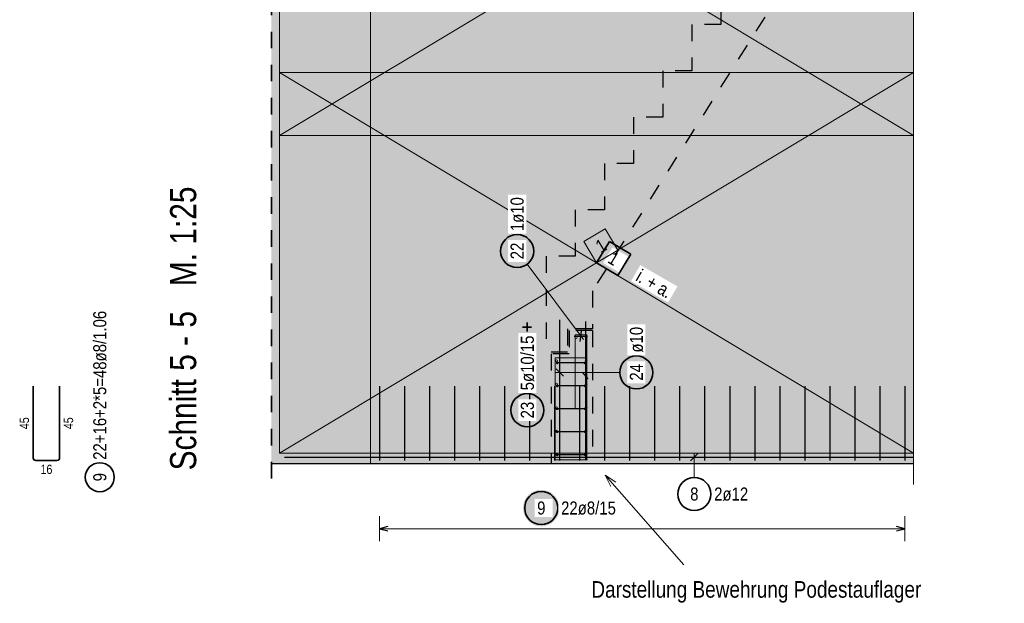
# Model space of a CAD drawing. Header units: millimetres. Extents: x -9.8 to 33.5, y 0 to 31.
# Tile 23 of 26: x 22.2 to 28.2, y 11.5 to 15.1. Entities that reach past the tile are written whole.
import ezdxf

# ---------------------------------------------------------------- set-up
doc = ezdxf.new("R2010")
doc.units = ezdxf.units.MM
doc.linetypes.add('HIDDEN', pattern=[0.375, 0.25, -0.125])
doc.layers.add('nplo', color=7, linetype='Continuous', lineweight=20)
doc.styles.add('Arial Narrow', font='ARIALN.TTF')
doc.linetypes.add('STRAKON_Linetype_13', pattern='A,15,[130,ltypeshp.shx,S=1.875,R=-30,X=0,Y=0],-1.875,[130,ltypeshp.shx,S=1.875,R=-30,X=0,Y=0]', length=16.875)

msp = doc.modelspace()

# ---------------------------------------------------------------- hatches: boundary and pattern name
at = {"lineweight": 13, "true_color": 0xd7ffd7}
for points in [[(23.7283, 12.3921), (27.3283, 12.3921), (27.3283, 16.6971), (24.9933, 16.6971), (24.9933, 19.0787), (23.7283, 19.0787)], [(27.6083, 12.3921), (27.6083, 16.4632), (27.3283, 16.4632), (27.3283, 12.3921)]]:
    msp.add_hatch(color=254, dxfattribs=at).paths.add_polyline_path(points)
at = {"lineweight": 25, "true_color": 0xffffff}
for points in [[(25.3231, 13.678), (25.323, 13.6819), (25.3228, 13.6857), (25.3225, 13.6895), (25.322, 13.6933), (25.3214, 13.6971), (25.3207, 13.7009), (25.3198, 13.7046), (25.3188, 13.7083), (25.3177, 13.712), (25.3165, 13.7156), (25.3151, 13.7192), (25.3136, 13.7228), (25.312, 13.7262), (25.3102, 13.7297), (25.3083, 13.733), (25.3064, 13.7363), (25.3043, 13.7395), (25.3021, 13.7427), (25.2998, 13.7457), (25.2974, 13.7487), (25.2948, 13.7516), (25.2922, 13.7544), (25.2895, 13.7572), (25.2867, 13.7598), (25.2838, 13.7623), (25.2808, 13.7647), (25.2777, 13.767), (25.2746, 13.7692), (25.2714, 13.7713), (25.2681, 13.7733), (25.2647, 13.7752), (25.2613, 13.7769), (25.2578, 13.7785), (25.2543, 13.78), (25.2507, 13.7814), (25.2471, 13.7826), (25.2434, 13.7838), (25.2397, 13.7848), (25.236, 13.7856), (25.2322, 13.7864), (25.2284, 13.787), (25.2246, 13.7874), (25.2208, 13.7878), (25.2169, 13.788), (25.2131, 13.788), (25.2092, 13.788), (25.2054, 13.7878), (25.2016, 13.7874), (25.1978, 13.787), (25.194, 13.7864), (25.1902, 13.7856), (25.1865, 13.7848), (25.1828, 13.7838), (25.1791, 13.7826), (25.1755, 13.7814), (25.1719, 13.78), (25.1683, 13.7785), (25.1649, 13.7769), (25.1614, 13.7752), (25.1581, 13.7733), (25.1548, 13.7713), (25.1516, 13.7692), (25.1484, 13.767), (25.1454, 13.7647), (25.1424, 13.7623), (25.1395, 13.7598), (25.1367, 13.7572), (25.134, 13.7544), (25.1313, 13.7516), (25.1288, 13.7487), (25.1264, 13.7457), (25.1241, 13.7427), (25.1219, 13.7395), (25.1198, 13.7363), (25.1178, 13.733), (25.116, 13.7297), (25.1142, 13.7262), (25.1126, 13.7228), (25.1111, 13.7192), (25.1097, 13.7156), (25.1085, 13.712), (25.1073, 13.7083), (25.1064, 13.7046), (25.1055, 13.7009), (25.1048, 13.6971), (25.1042, 13.6933), (25.1037, 13.6895), (25.1034, 13.6857), (25.1032, 13.6819), (25.1031, 13.678), (25.1032, 13.6742), (25.1034, 13.6704), (25.1037, 13.6665), (25.1042, 13.6627), (25.1048, 13.6589), (25.1055, 13.6552), (25.1064, 13.6514), (25.1073, 13.6477), (25.1085, 13.644), (25.1097, 13.6404), (25.1111, 13.6368), (25.1126, 13.6333), (25.1142, 13.6298), (25.116, 13.6264), (25.1178, 13.623), (25.1198, 13.6197), (25.1219, 13.6165), (25.1241, 13.6134), (25.1264, 13.6103), (25.1288, 13.6073), (25.1313, 13.6044), (25.134, 13.6016), (25.1367, 13.5989), (25.1395, 13.5963), (25.1424, 13.5938), (25.1454, 13.5913), (25.1484, 13.589), (25.1516, 13.5868), (25.1548, 13.5847), (25.1581, 13.5828), (25.1614, 13.5809), (25.1649, 13.5792), (25.1683, 13.5775), (25.1719, 13.576), (25.1755, 13.5747), (25.1791, 13.5734), (25.1828, 13.5723), (25.1865, 13.5713), (25.1902, 13.5704), (25.194, 13.5697), (25.1978, 13.5691), (25.2016, 13.5686), (25.2054, 13.5683), (25.2092, 13.5681), (25.2131, 13.568), (25.2169, 13.5681), (25.2208, 13.5683), (25.2246, 13.5686), (25.2284, 13.5691), (25.2322, 13.5697), (25.236, 13.5704), (25.2397, 13.5713), (25.2434, 13.5723), (25.2471, 13.5734), (25.2507, 13.5747), (25.2543, 13.576), (25.2578, 13.5775), (25.2613, 13.5792), (25.2647, 13.5809), (25.2681, 13.5828), (25.2714, 13.5847), (25.2746, 13.5868), (25.2777, 13.589), (25.2808, 13.5913), (25.2838, 13.5938), (25.2867, 13.5963), (25.2895, 13.5989), (25.2922, 13.6016), (25.2948, 13.6044), (25.2974, 13.6073), (25.2998, 13.6103), (25.3021, 13.6134), (25.3043, 13.6165), (25.3064, 13.6197), (25.3083, 13.623), (25.3102, 13.6264), (25.312, 13.6298), (25.3136, 13.6333), (25.3151, 13.6368), (25.3165, 13.6404), (25.3177, 13.644), (25.3188, 13.6477), (25.3198, 13.6514), (25.3207, 13.6552), (25.3214, 13.6589), (25.322, 13.6627), (25.3225, 13.6665), (25.3228, 13.6704)], [(25.8991, 13.6585), (25.7705, 13.7357), (25.6933, 13.6071), (25.8219, 13.5299)], [(26.0433, 12.9445), (26.0432, 12.9483), (26.043, 12.9522), (26.0427, 12.956), (26.0422, 12.9598), (26.0416, 12.9636), (26.0409, 12.9674), (26.04, 12.9711), (26.039, 12.9748), (26.0379, 12.9785), (26.0366, 12.9821), (26.0353, 12.9857), (26.0338, 12.9892), (26.0321, 12.9927), (26.0304, 12.9961), (26.0285, 12.9995), (26.0266, 13.0028), (26.0245, 13.006), (26.0223, 13.0092), (26.02, 13.0122), (26.0175, 13.0152), (26.015, 13.0181), (26.0124, 13.0209), (26.0097, 13.0236), (26.0069, 13.0263), (26.004, 13.0288), (26.001, 13.0312), (25.9979, 13.0335), (25.9948, 13.0357), (25.9916, 13.0378), (25.9883, 13.0398), (25.9849, 13.0416), (25.9815, 13.0434), (25.978, 13.045), (25.9745, 13.0465), (25.9709, 13.0479), (25.9673, 13.0491), (25.9636, 13.0502), (25.9599, 13.0512), (25.9561, 13.0521), (25.9524, 13.0528), (25.9486, 13.0534), (25.9448, 13.0539), (25.9409, 13.0542), (25.9371, 13.0544), (25.9333, 13.0545), (25.9294, 13.0544), (25.9256, 13.0542), (25.9218, 13.0539), (25.918, 13.0534), (25.9142, 13.0528), (25.9104, 13.0521), (25.9067, 13.0512), (25.903, 13.0502), (25.8993, 13.0491), (25.8956, 13.0479), (25.8921, 13.0465), (25.8885, 13.045), (25.885, 13.0434), (25.8816, 13.0416), (25.8783, 13.0398), (25.875, 13.0378), (25.8718, 13.0357), (25.8686, 13.0335), (25.8655, 13.0312), (25.8626, 13.0288), (25.8597, 13.0263), (25.8569, 13.0236), (25.8541, 13.0209), (25.8515, 13.0181), (25.849, 13.0152), (25.8466, 13.0122), (25.8443, 13.0092), (25.8421, 13.006), (25.84, 13.0028), (25.838, 12.9995), (25.8361, 12.9961), (25.8344, 12.9927), (25.8328, 12.9892), (25.8313, 12.9857), (25.8299, 12.9821), (25.8287, 12.9785), (25.8275, 12.9748), (25.8265, 12.9711), (25.8257, 12.9674), (25.8249, 12.9636), (25.8243, 12.9598), (25.8239, 12.956), (25.8235, 12.9522), (25.8233, 12.9483), (25.8233, 12.9445), (25.8233, 12.9407), (25.8235, 12.9368), (25.8239, 12.933), (25.8243, 12.9292), (25.8249, 12.9254), (25.8257, 12.9216), (25.8265, 12.9179), (25.8275, 12.9142), (25.8287, 12.9105), (25.8299, 12.9069), (25.8313, 12.9033), (25.8328, 12.8998), (25.8344, 12.8963), (25.8361, 12.8929), (25.838, 12.8895), (25.84, 12.8862), (25.8421, 12.883), (25.8443, 12.8798), (25.8466, 12.8768), (25.849, 12.8738), (25.8515, 12.8709), (25.8541, 12.8681), (25.8569, 12.8654), (25.8597, 12.8628), (25.8626, 12.8602), (25.8655, 12.8578), (25.8686, 12.8555), (25.8718, 12.8533), (25.875, 12.8512), (25.8783, 12.8492), (25.8816, 12.8474), (25.885, 12.8456), (25.8885, 12.844), (25.8921, 12.8425), (25.8956, 12.8411), (25.8993, 12.8399), (25.903, 12.8388), (25.9067, 12.8378), (25.9104, 12.8369), (25.9142, 12.8362), (25.918, 12.8356), (25.9218, 12.8351), (25.9256, 12.8348), (25.9294, 12.8346), (25.9333, 12.8345), (25.9371, 12.8346), (25.9409, 12.8348), (25.9448, 12.8351), (25.9486, 12.8356), (25.9524, 12.8362), (25.9561, 12.8369), (25.9599, 12.8378), (25.9636, 12.8388), (25.9673, 12.8399), (25.9709, 12.8411), (25.9745, 12.8425), (25.978, 12.844), (25.9815, 12.8456), (25.9849, 12.8474), (25.9883, 12.8492), (25.9916, 12.8512), (25.9948, 12.8533), (25.9979, 12.8555), (26.001, 12.8578), (26.004, 12.8602), (26.0069, 12.8628), (26.0097, 12.8654), (26.0124, 12.8681), (26.015, 12.8709), (26.0175, 12.8738), (26.02, 12.8768), (26.0223, 12.8798), (26.0245, 12.883), (26.0266, 12.8862), (26.0285, 12.8895), (26.0304, 12.8929), (26.0321, 12.8963), (26.0338, 12.8998), (26.0353, 12.9033), (26.0366, 12.9069), (26.0379, 12.9105), (26.039, 12.9142), (26.04, 12.9179), (26.0409, 12.9216), (26.0416, 12.9254), (26.0422, 12.9292), (26.0427, 12.933), (26.043, 12.9368)], [(25.3848, 12.7163), (25.3847, 12.7201), (25.3845, 12.7239), (25.3842, 12.7278), (25.3837, 12.7316), (25.3831, 12.7354), (25.3824, 12.7391), (25.3815, 12.7429), (25.3805, 12.7466), (25.3794, 12.7503), (25.3782, 12.7539), (25.3768, 12.7575), (25.3753, 12.761), (25.3737, 12.7645), (25.3719, 12.7679), (25.37, 12.7713), (25.3681, 12.7746), (25.366, 12.7778), (25.3638, 12.7809), (25.3615, 12.784), (25.3591, 12.787), (25.3565, 12.7899), (25.3539, 12.7927), (25.3512, 12.7954), (25.3484, 12.798), (25.3455, 12.8005), (25.3425, 12.803), (25.3394, 12.8053), (25.3363, 12.8075), (25.3331, 12.8096), (25.3298, 12.8115), (25.3264, 12.8134), (25.323, 12.8151), (25.3195, 12.8168), (25.316, 12.8183), (25.3124, 12.8196), (25.3088, 12.8209), (25.3051, 12.822), (25.3014, 12.823), (25.2977, 12.8239), (25.2939, 12.8246), (25.2901, 12.8252), (25.2863, 12.8257), (25.2825, 12.826), (25.2786, 12.8262), (25.2748, 12.8263), (25.2709, 12.8262), (25.2671, 12.826), (25.2633, 12.8257), (25.2595, 12.8252), (25.2557, 12.8246), (25.2519, 12.8239), (25.2482, 12.823), (25.2445, 12.822), (25.2408, 12.8209), (25.2372, 12.8196), (25.2336, 12.8183), (25.23, 12.8168), (25.2266, 12.8151), (25.2231, 12.8134), (25.2198, 12.8115), (25.2165, 12.8096), (25.2133, 12.8075), (25.2101, 12.8053), (25.2071, 12.803), (25.2041, 12.8005), (25.2012, 12.798), (25.1984, 12.7954), (25.1957, 12.7927), (25.193, 12.7899), (25.1905, 12.787), (25.1881, 12.784), (25.1858, 12.7809), (25.1836, 12.7778), (25.1815, 12.7746), (25.1795, 12.7713), (25.1777, 12.7679), (25.1759, 12.7645), (25.1743, 12.761), (25.1728, 12.7575), (25.1714, 12.7539), (25.1702, 12.7503), (25.169, 12.7466), (25.1681, 12.7429), (25.1672, 12.7391), (25.1665, 12.7354), (25.1659, 12.7316), (25.1654, 12.7278), (25.1651, 12.7239), (25.1649, 12.7201), (25.1648, 12.7163), (25.1649, 12.7124), (25.1651, 12.7086), (25.1654, 12.7048), (25.1659, 12.701), (25.1665, 12.6972), (25.1672, 12.6934), (25.1681, 12.6897), (25.169, 12.6859), (25.1702, 12.6823), (25.1714, 12.6786), (25.1728, 12.6751), (25.1743, 12.6715), (25.1759, 12.668), (25.1777, 12.6646), (25.1795, 12.6613), (25.1815, 12.658), (25.1836, 12.6548), (25.1858, 12.6516), (25.1881, 12.6485), (25.1905, 12.6456), (25.193, 12.6427), (25.1957, 12.6399), (25.1984, 12.6371), (25.2012, 12.6345), (25.2041, 12.632), (25.2071, 12.6296), (25.2101, 12.6273), (25.2133, 12.6251), (25.2165, 12.623), (25.2198, 12.621), (25.2231, 12.6191), (25.2266, 12.6174), (25.23, 12.6158), (25.2336, 12.6143), (25.2372, 12.6129), (25.2408, 12.6117), (25.2445, 12.6105), (25.2482, 12.6095), (25.2519, 12.6087), (25.2557, 12.6079), (25.2595, 12.6073), (25.2633, 12.6069), (25.2671, 12.6065), (25.2709, 12.6063), (25.2748, 12.6063), (25.2786, 12.6063), (25.2825, 12.6065), (25.2863, 12.6069), (25.2901, 12.6073), (25.2939, 12.6079), (25.2977, 12.6087), (25.3014, 12.6095), (25.3051, 12.6105), (25.3088, 12.6117), (25.3124, 12.6129), (25.316, 12.6143), (25.3195, 12.6158), (25.323, 12.6174), (25.3264, 12.6191), (25.3298, 12.621), (25.3331, 12.623), (25.3363, 12.6251), (25.3394, 12.6273), (25.3425, 12.6296), (25.3455, 12.632), (25.3484, 12.6345), (25.3512, 12.6371), (25.3539, 12.6399), (25.3565, 12.6427), (25.3591, 12.6456), (25.3615, 12.6485), (25.3638, 12.6516), (25.366, 12.6548), (25.3681, 12.658), (25.37, 12.6613), (25.3719, 12.6646), (25.3737, 12.668), (25.3753, 12.6715), (25.3768, 12.6751), (25.3782, 12.6786), (25.3794, 12.6823), (25.3805, 12.6859), (25.3815, 12.6897), (25.3824, 12.6934), (25.3831, 12.6972), (25.3837, 12.701), (25.3842, 12.7048), (25.3845, 12.7086)], [(25.4687, 12.125), (25.4687, 12.1288), (25.4685, 12.1327), (25.4681, 12.1365), (25.4677, 12.1403), (25.4671, 12.1441), (25.4663, 12.1479), (25.4655, 12.1516), (25.4645, 12.1553), (25.4633, 12.159), (25.4621, 12.1626), (25.4607, 12.1662), (25.4592, 12.1697), (25.4576, 12.1732), (25.4558, 12.1766), (25.454, 12.18), (25.452, 12.1833), (25.4499, 12.1865), (25.4477, 12.1897), (25.4454, 12.1927), (25.443, 12.1957), (25.4405, 12.1986), (25.4379, 12.2014), (25.4351, 12.2041), (25.4323, 12.2068), (25.4294, 12.2093), (25.4264, 12.2117), (25.4234, 12.214), (25.4202, 12.2162), (25.417, 12.2183), (25.4137, 12.2203), (25.4104, 12.2221), (25.4069, 12.2239), (25.4035, 12.2255), (25.3999, 12.227), (25.3963, 12.2284), (25.3927, 12.2296), (25.389, 12.2307), (25.3853, 12.2317), (25.3816, 12.2326), (25.3778, 12.2333), (25.374, 12.2339), (25.3702, 12.2344), (25.3664, 12.2347), (25.3626, 12.2349), (25.3587, 12.235), (25.3549, 12.2349), (25.3511, 12.2347), (25.3472, 12.2344), (25.3434, 12.2339), (25.3396, 12.2333), (25.3359, 12.2326), (25.3321, 12.2317), (25.3284, 12.2307), (25.3247, 12.2296), (25.3211, 12.2284), (25.3175, 12.227), (25.314, 12.2255), (25.3105, 12.2239), (25.3071, 12.2221), (25.3037, 12.2203), (25.3004, 12.2183), (25.2972, 12.2162), (25.2941, 12.214), (25.291, 12.2117), (25.288, 12.2093), (25.2851, 12.2068), (25.2823, 12.2041), (25.2796, 12.2014), (25.277, 12.1986), (25.2745, 12.1957), (25.272, 12.1927), (25.2697, 12.1897), (25.2675, 12.1865), (25.2654, 12.1833), (25.2635, 12.18), (25.2616, 12.1766), (25.2599, 12.1732), (25.2582, 12.1697), (25.2567, 12.1662), (25.2554, 12.1626), (25.2541, 12.159), (25.253, 12.1553), (25.252, 12.1516), (25.2511, 12.1479), (25.2504, 12.1441), (25.2498, 12.1403), (25.2493, 12.1365), (25.249, 12.1327), (25.2488, 12.1288), (25.2487, 12.125), (25.2488, 12.1212), (25.249, 12.1173), (25.2493, 12.1135), (25.2498, 12.1097), (25.2504, 12.1059), (25.2511, 12.1021), (25.252, 12.0984), (25.253, 12.0947), (25.2541, 12.091), (25.2554, 12.0874), (25.2567, 12.0838), (25.2582, 12.0803), (25.2599, 12.0768), (25.2616, 12.0734), (25.2635, 12.07), (25.2654, 12.0667), (25.2675, 12.0635), (25.2697, 12.0604), (25.272, 12.0573), (25.2745, 12.0543), (25.277, 12.0514), (25.2796, 12.0486), (25.2823, 12.0459), (25.2851, 12.0433), (25.288, 12.0407), (25.291, 12.0383), (25.2941, 12.036), (25.2972, 12.0338), (25.3004, 12.0317), (25.3037, 12.0297), (25.3071, 12.0279), (25.3105, 12.0261), (25.314, 12.0245), (25.3175, 12.023), (25.3211, 12.0216), (25.3247, 12.0204), (25.3284, 12.0193), (25.3321, 12.0183), (25.3359, 12.0174), (25.3396, 12.0167), (25.3434, 12.0161), (25.3472, 12.0156), (25.3511, 12.0153), (25.3549, 12.0151), (25.3587, 12.015), (25.3626, 12.0151), (25.3664, 12.0153), (25.3702, 12.0156), (25.374, 12.0161), (25.3778, 12.0167), (25.3816, 12.0174), (25.3853, 12.0183), (25.389, 12.0193), (25.3927, 12.0204), (25.3963, 12.0216), (25.3999, 12.023), (25.4035, 12.0245), (25.4069, 12.0261), (25.4104, 12.0279), (25.4137, 12.0297), (25.417, 12.0317), (25.4202, 12.0338), (25.4234, 12.036), (25.4264, 12.0383), (25.4294, 12.0407), (25.4323, 12.0433), (25.4351, 12.0459), (25.4379, 12.0486), (25.4405, 12.0514), (25.443, 12.0543), (25.4454, 12.0573), (25.4477, 12.0604), (25.4499, 12.0635), (25.452, 12.0667), (25.454, 12.07), (25.4558, 12.0734), (25.4576, 12.0768), (25.4592, 12.0803), (25.4607, 12.0838), (25.4621, 12.0874), (25.4633, 12.091), (25.4645, 12.0947), (25.4655, 12.0984), (25.4663, 12.1021), (25.4671, 12.1059), (25.4677, 12.1097), (25.4681, 12.1135), (25.4685, 12.1173)]]:
    msp.add_hatch(color=7, dxfattribs=at).paths.add_polyline_path(points)

# ---------------------------------------------------------------- linework, layer by layer
at = {"color": 2, "linetype": 'HIDDEN', "lineweight": 35, "ltscale": 0.25}
msp.add_line((23.7283, 19.2037), (23.7283, 12.2671), dxfattribs=at)
at = {"color": 6, "linetype": 'STRAKON_Linetype_13', "lineweight": 13, "ltscale": 0.01}
for p, q in [((24.3283, 19.0787), (24.3283, 12.3921)), ((27.6083, 16.4171), (27.6083, 12.2671))]:
    msp.add_line(p, q, dxfattribs=at)
at = {"color": 7, "linetype": 'Continuous', "lineweight": 18}
for p, q in [((23.7783, 16.6771), (23.7783, 14.3771)), ((23.7783, 16.6771), (27.6083, 14.3771)), ((27.6083, 14.3771), (27.6083, 16.6771)), ((23.7783, 14.7571), (23.7783, 12.4571)), ((27.6083, 14.7571), (23.7783, 14.7571)), ((23.7783, 14.7571), (23.7783, 14.7571)), ((27.6083, 12.4571), (23.7783, 14.7571)), ((27.6083, 12.4571), (27.6083, 14.7571)), ((23.7783, 14.3771), (27.6083, 14.3771)), ((23.7783, 12.4571), (27.6083, 12.4571))]:
    msp.add_line(p, q, dxfattribs=at)
at = {"color": 9, "linetype": 'Continuous', "lineweight": 0}
for p, q in [((23.7783, 16.6771), (23.7783, 14.3771)), ((23.7783, 14.3771), (27.6083, 16.6771)), ((27.6083, 14.3771), (27.6083, 16.6771)), ((23.7783, 14.7571), (23.7783, 12.4571)), ((27.6083, 14.7571), (23.7783, 14.7571)), ((23.7783, 14.7571), (23.7783, 14.7571)), ((27.6083, 12.4571), (27.6083, 14.7571)), ((23.7783, 14.3771), (27.6083, 14.3771)), ((25.7447, 13.8129), (25.6161, 13.7357)), ((25.6161, 13.7357), (25.6933, 13.6071)), ((23.7783, 12.4571), (27.6083, 12.4571))]:
    msp.add_line(p, q, dxfattribs=at)
at = {"color": 3, "linetype": 'HIDDEN', "lineweight": 25, "ltscale": 0.25}
for p, q in [((26.4443, 15.3271), (26.4443, 15.0471)), ((26.2683, 15.0471), (26.2683, 14.7671)), ((26.4443, 15.0471), (26.2683, 15.0471)), ((26.0923, 14.7671), (26.0923, 14.4871)), ((26.2683, 14.7671), (26.0923, 14.7671)), ((25.9163, 14.4871), (25.9163, 14.2071)), ((26.0923, 14.4871), (25.9163, 14.4871)), ((25.7403, 14.2071), (25.7403, 13.9271)), ((25.9163, 14.2071), (25.7403, 14.2071)), ((25.5643, 13.9271), (25.5643, 13.6471)), ((25.7403, 13.9271), (25.5643, 13.9271)), ((25.3883, 13.6471), (25.3883, 13.0671)), ((25.5643, 13.6471), (25.3883, 13.6471)), ((25.6683, 13.4367), (25.6683, 13.2071)), ((25.5183, 13.2071), (25.5183, 13.0671)), ((25.6683, 13.2071), (25.5183, 13.2071)), ((25.5283, 13.1971), (25.5283, 13.0571)), ((25.6683, 13.1971), (25.5283, 13.1971)), ((25.6683, 13.1971), (25.6683, 12.3921)), ((25.5183, 13.0671), (25.3883, 13.0671)), ((25.4183, 13.0571), (25.4183, 12.3921)), ((25.5283, 13.0571), (25.4183, 13.0571))]:
    msp.add_line(p, q, dxfattribs=at)
at = {"color": 2, "linetype": 'Continuous', "lineweight": 35}
for p, q in [((25.7705, 13.7357), (25.6933, 13.6071)), ((25.8991, 13.6585), (25.7705, 13.7357)), ((25.8219, 13.5299), (25.8991, 13.6585)), ((25.6933, 13.6071), (25.8219, 13.5299)), ((25.2464, 13.2181), (25.2991, 13.2181)), ((25.2728, 13.2455), (25.2728, 13.191)), ((22.2894, 12.4281), (22.2894, 12.8621)), ((22.4494, 12.8621), (22.4494, 12.4281)), ((22.4334, 12.4121), (22.3054, 12.4121))]:
    msp.add_line(p, q, dxfattribs=at)
at = {"color": 3, "linetype": 'Continuous', "lineweight": 25}
for p, q in [((25.4718, 12.4115), (25.4718, 13.2615)), ((25.6254, 13.2522), (25.6254, 12.4147)), ((25.5583, 13.1627), (25.6383, 13.1627)), ((25.5938, 13.1318), (25.6028, 13.1937)), ((25.4497, 12.9666), (25.4939, 12.9224)), ((25.6059, 12.9451), (25.6403, 12.9061)), ((24.3823, 12.8621), (24.3823, 12.4121)), ((24.5334, 12.8621), (24.5334, 12.4121)), ((24.6844, 12.8621), (24.6844, 12.4121)), ((24.8355, 12.8621), (24.8355, 12.4121)), ((24.9865, 12.8621), (24.9865, 12.4121)), ((25.1376, 12.8621), (25.1376, 12.4121)), ((25.2886, 12.8621), (25.2886, 12.4121)), ((25.4397, 12.8621), (25.4397, 12.4121)), ((25.5907, 12.8621), (25.5907, 12.4121)), ((25.7417, 12.8621), (25.7417, 12.4121)), ((25.8928, 12.8621), (25.8928, 12.4121)), ((26.0438, 12.8621), (26.0438, 12.4121)), ((26.1949, 12.8621), (26.1949, 12.4121)), ((26.3459, 12.8621), (26.3459, 12.4121)), ((26.497, 12.8621), (26.497, 12.4121)), ((26.648, 12.8621), (26.648, 12.4121)), ((26.7991, 12.8621), (26.7991, 12.4121)), ((26.9501, 12.8621), (26.9501, 12.4121)), ((27.1012, 12.8621), (27.1012, 12.4121)), ((27.2522, 12.8621), (27.2522, 12.4121)), ((27.4033, 12.8621), (27.4033, 12.4121)), ((27.5543, 12.8621), (27.5543, 12.4121)), ((23.8083, 12.4331), (27.6083, 12.4331)), ((26.3053, 12.4552), (26.2611, 12.411)), ((27.3283, 12.3921), (23.7283, 12.3921)), ((27.6083, 12.3921), (27.3283, 12.3921)), ((24.4323, 12.0134), (24.3823, 12)), ((24.3823, 12), (24.4323, 11.9866)), ((27.5543, 12), (27.5043, 12.0134)), ((27.5043, 11.9866), (27.5543, 12))]:
    msp.add_line(p, q, dxfattribs=at)
at = {"color": 3, "linetype": 'HIDDEN', "lineweight": 25}
for p, q in [((25.6263, 13.0021), (25.4503, 13.0021)), ((25.6263, 12.8633), (25.4503, 12.8633)), ((25.6263, 12.7246), (25.4503, 12.7246)), ((25.6263, 12.5858), (25.4503, 12.5858)), ((25.6263, 12.4471), (25.4503, 12.4471))]:
    msp.add_line(p, q, dxfattribs=at)
at = {"color": 5, "linetype": 'Continuous', "lineweight": 18}
for p, q in [((25.8333, 12.9445), (25.4468, 12.9445)), ((26.2832, 12.3096), (26.2832, 12.4581)), ((26.2211, 11.7814), (25.7452, 12.3242)), ((25.7796, 12.2546), (25.7452, 12.3242)), ((25.7452, 12.3242), (25.8098, 12.2811)), ((24.3823, 12.075), (24.3823, 11.925)), ((27.5543, 11.925), (27.5543, 12.075)), ((27.5543, 12), (24.3823, 12))]:
    msp.add_line(p, q, dxfattribs=at)
at = {"color": 2, "linetype": 'Continuous', "lineweight": 35}
for centre, radius in [((25.2131, 13.678), 0.1), ((25.9333, 12.9445), 0.1), ((25.2748, 12.7163), 0.1), ((22.692, 12.3113), 0.0875), ((26.2832, 12.2096), 0.1), ((25.3587, 12.125), 0.1)]:
    msp.add_circle(centre, radius, dxfattribs=at)
for centre, start, end in [((22.3054, 12.4281), 179.9999, 270.00096), ((22.4334, 12.4281), 270.00096, 0)]:
    msp.add_arc(centre, 0.016, start, end, dxfattribs=at)
at = {"layer": 'nplo', "color": 9, "linetype": 'Continuous', "lineweight": 0}
for p, q in [((25.6333, 13.1721), (25.5633, 13.1721)), ((25.5633, 13.1721), (25.5633, 12.7271)), ((25.6333, 12.7271), (25.6333, 13.1721)), ((25.6333, 13.0321), (25.4433, 13.0321)), ((25.4433, 13.0321), (25.4433, 12.4171)), ((25.6333, 12.4171), (25.6333, 13.0321)), ((25.4383, 12.4171), (25.6333, 12.4171)), ((25.4433, 12.4171), (25.6383, 12.4171))]:
    msp.add_line(p, q, dxfattribs=at)
at = {"layer": 'nplo', "color": 9, "linetype": 'HIDDEN', "lineweight": 0}
for p, q in [((25.4503, 13.0021), (25.6283, 13.0021)), ((25.4503, 12.8633), (25.6283, 12.8633)), ((25.4503, 12.7246), (25.6283, 12.7246)), ((25.4503, 12.5858), (25.6283, 12.5858)), ((25.4503, 12.4471), (25.6283, 12.4471))]:
    msp.add_line(p, q, dxfattribs=at)
at = {"layer": 'nplo', "color": 9, "linetype": 'Continuous', "lineweight": 0}
for centre in [(25.5703, 13.1561), (25.5703, 13.1561), (25.6303, 13.1561), (25.6303, 13.1561), (25.4503, 13.0145), (25.4503, 13.0145), (25.6303, 13.0145), (25.6303, 13.0145), (25.4503, 12.8729), (25.4503, 12.8729), (25.6303, 12.8729), (25.6303, 12.8729), (25.4503, 12.7313), (25.4503, 12.7313), (25.6303, 12.7313), (25.6303, 12.7313), (25.4503, 12.5897), (25.4503, 12.5897), (25.6303, 12.5897), (25.6303, 12.5897), (25.4503, 12.4481), (25.4503, 12.4481), (25.6303, 12.4481), (25.6303, 12.4481)]:
    msp.add_circle(centre, 0.006, dxfattribs=at)
at = {"layer": 'nplo', "color": 9, "linetype": 'HIDDEN', "lineweight": 0}
for centre in [(25.4553, 13.0021), (25.4553, 13.0021), (25.6233, 13.0021), (25.6233, 13.0021), (25.4553, 12.8633), (25.4553, 12.8633), (25.6233, 12.8633), (25.6233, 12.8633), (25.4553, 12.7246), (25.4553, 12.7246), (25.6233, 12.7246), (25.6233, 12.7246), (25.4553, 12.5858), (25.4553, 12.5858), (25.6233, 12.5858), (25.6233, 12.5858), (25.4553, 12.4471), (25.4553, 12.4471), (25.6233, 12.4471), (25.6233, 12.4471)]:
    msp.add_circle(centre, 0.005, dxfattribs=at)

# ---------------------------------------------------------------- texts
at = {"color": 1, "lineweight": 70, "style": 'Arial Narrow'}
msp.add_text('Schnitt 5 - 5   M. 1:25', height=0.1575, rotation=90, dxfattribs=at).set_placement((23.2743, 12.3527))
at = {"color": 2, "lineweight": 35, "style": 'Arial Narrow'}
msp.add_text('Darstellung Bewehrung Podestauflager', height=0.1, dxfattribs=at).set_placement((25.6614, 11.5833))
at = {"color": 2, "lineweight": 35, "attachment_point": 1, "rotation": 90, "line_spacing_factor": 0.9, "style": 'Arial Narrow'}
for s, insert, char_height in [('22+16+2*5=48ø8/1.06', (22.6526, 12.4163), 0.07875), ('9', (22.6526, 12.2865), 0.0788)]:
    msp.add_mtext(s, dxfattribs=dict(at, insert=insert, char_height=char_height))
at = {"color": 3, "lineweight": 25, "char_height": 0.05625, "attachment_point": 1, "line_spacing_factor": 0.9, "style": 'Arial Narrow'}
for s, insert, rotation in [('45', (22.2081, 12.6016), 89.9999), ('45', (22.4744, 12.6016), 90), ('16', (22.3339, 12.3871), 0.00096)]:
    msp.add_mtext(s, dxfattribs=dict(at, insert=insert, rotation=rotation))
at = {"color": 2, "lineweight": 35, "attachment_point": 1, "line_spacing_factor": 0.9, "style": 'Arial Narrow'}
for s, insert, char_height in [('8', (26.2584, 12.249), 0.0788), ('2ø12', (26.4032, 12.249), 0.07875)]:
    msp.add_mtext(s, dxfattribs=dict(at, insert=insert, char_height=char_height))

# ---------------------------------------------------------------- next in the draw order: texts
at = {"color": 2, "lineweight": 35, "attachment_point": 1, "line_spacing_factor": 0.9, "style": 'Arial Narrow', "bg_fill": 3, "box_fill_scale": 1.2, "bg_fill_color": 256, "bg_fill_true_color": 13158600, "bg_fill_transparency": 0}
for s, insert, char_height, rotation in [('1', (25.7952, 13.6793), 0.0788, 329.01421), ('9', (25.3339, 12.1644), 0.0788, 0.00002), ('22ø8/15', (25.4787, 12.1644), 0.07875, 0.00002)]:
    msp.add_mtext(s, dxfattribs=dict(at, insert=insert, char_height=char_height, rotation=rotation))
at = {"color": 3, "lineweight": 25, "insert": (25.9631, 13.5717), "char_height": 0.08, "attachment_point": 1, "rotation": 329.97686, "line_spacing_factor": 0.9, "style": 'Arial Narrow', "bg_fill": 3, "box_fill_scale": 1.2, "bg_fill_color": 256, "bg_fill_true_color": 13158600, "bg_fill_transparency": 0}
msp.add_mtext('i. + a.', dxfattribs=at)

# ---------------------------------------------------------------- next in the draw order: linework, layer by layer
at = {"color": 3, "linetype": 'HIDDEN', "lineweight": 25, "ltscale": 0.25}
msp.add_line((27.4537, 16.2771), (25.6683, 13.4367), dxfattribs=at)
at = {"color": 9, "linetype": 'Continuous', "lineweight": 0}
for p, q in [((27.6083, 14.7571), (23.7783, 12.4571)), ((25.8219, 13.6843), (25.7447, 13.8129)), ((25.6933, 13.6071), (25.8219, 13.6843))]:
    msp.add_line(p, q, dxfattribs=at)

# ---------------------------------------------------------------- next in the draw order: texts
at = {"color": 9, "lineweight": 0, "insert": (25.6775, 13.731), "char_height": 0.0788, "attachment_point": 1, "rotation": 30.98579, "line_spacing_factor": 0.9, "style": 'Arial Narrow'}
msp.add_mtext('1', dxfattribs=at)

# ---------------------------------------------------------------- next in the draw order: texts
at = {"color": 2, "lineweight": 35, "char_height": 0.07875, "attachment_point": 1, "rotation": 90, "line_spacing_factor": 0.9, "style": 'Arial Narrow', "bg_fill": 3, "box_fill_scale": 1.2, "bg_fill_color": 256, "bg_fill_true_color": 13158600, "bg_fill_transparency": 0}
for s, insert in [('1ø10', (25.1737, 13.798)), ('22', (25.1737, 13.6284)), ('5ø10/15', (25.2354, 12.8363)), ('ø10', (25.8939, 13.0645)), ('24', (25.8939, 12.8949)), ('23', (25.2354, 12.6667))]:
    msp.add_mtext(s, dxfattribs=dict(at, insert=insert))

# ---------------------------------------------------------------- next in the draw order: linework, layer by layer
at = {"color": 5, "linetype": 'Continuous', "lineweight": 18}
msp.add_line((25.273, 13.5979), (25.6133, 13.1427), dxfattribs=at)

doc.saveas('drawing.dxf')
